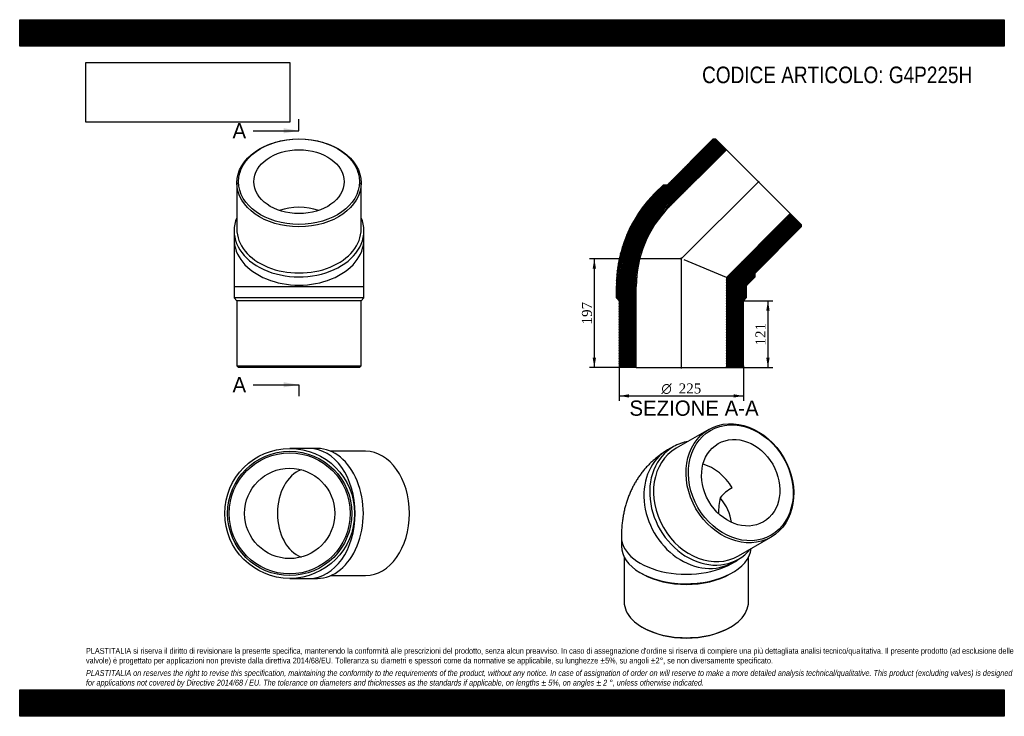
# Model space of a CAD drawing. Header units: millimetres. Extents: x 0 to 1782, y 0 to 1260.
import ezdxf
from ezdxf.enums import TextEntityAlignment as Align
from ezdxf.lldxf.tags import DXFTag

# ---------------------------------------------------------------- set-up
doc = ezdxf.new("R2010")
doc.units = ezdxf.units.MM
doc.header["$LTSCALE"] = 6
for name, color, linetype in [('Default', 7, 'Continuous'), ('DV4_Default', 7, 'Continuous'), ('G4P225H', 7, 'Continuous')]:
    doc.layers.add(name, color=color, linetype=linetype)
doc.styles.add('SEACAD_Solid_Edge_ANSI', font='seans.ttf')
doc.styles.add('SEACAD_Solid_Edge_ANSI1_Symbols', font='semeca1.ttf')
doc.styles.add('SEACAD_Times_New_Roman', font='times.ttf')
tags = doc.linetypes.add('CENTER2', pattern=[28.575, 19.05, -3.175, 3.175, -3.175]).pattern_tags.tags
tags[10:11] = [DXFTag(74, 4), DXFTag(75, 0), DXFTag(340, '0'), DXFTag(46, 0.0), DXFTag(50, 0.0), DXFTag(44, 0.0), DXFTag(45, 0.0)]
tags[8:9] = [DXFTag(74, 4), DXFTag(75, 0), DXFTag(340, '0'), DXFTag(46, 0.0), DXFTag(50, 0.0), DXFTag(44, 0.0), DXFTag(45, 0.0)]
tags[6:7] = [DXFTag(74, 4), DXFTag(75, 0), DXFTag(340, '0'), DXFTag(46, 0.0), DXFTag(50, 0.0), DXFTag(44, 0.0), DXFTag(45, 0.0)]
tags[4:5] = [DXFTag(74, 4), DXFTag(75, 0), DXFTag(340, '0'), DXFTag(46, 0.0), DXFTag(50, 0.0), DXFTag(44, 0.0), DXFTag(45, 0.0)]
doc.dimstyles.new('ANSImm', dxfattribs={"dimtxt": 18, "dimasz": 18, "dimexe": 9, "dimexo": 0, "dimgap": 4.5, "dimtad": 1, "dimdsep": 46, "dimtxsty": 'SEACAD_Times_New_Roman', "dimblk1": '_SE_FILLED', "dimblk2": '_SE_FILLED', "dimsah": 1, "dimcen": 9, "dimazin": 0, "dimtfac": 0.85, "dimtdec": 3, "dimtofl": 0, "dimtmove": 0, "dimatfit": 3, "dimfxl": 1, "dimarcsym": 0})
picture_1 = doc.add_image_def('image1.jpg', size_in_pixel=(4302, 1260))

# ---------------------------------------------------------------- blocks, each defined once
blk = doc.blocks.new('SE')
at = {"layer": 'G4P225H', "color": 7, "linetype": 'Continuous'}
for p, q in [((1247.2, 519), (1188.2, 484.9)), ((1183.2, 487.8), (1172.7, 481.7)), ((1089, 324.7), (1089, 307.6)), ((1300.7, 290), (1359.7, 324.1)), ((1094, 288), (1094, 207.1)), ((1319, 207.1), (1319, 288)), ((1290.2, 278.2), (1300.7, 284.3)), ((1123.4, 259.6), (1126.9, 257.5)), ((1286, 257.5), (1289.6, 259.6)), ((1126.9, 161.2), (1129.1, 160)), ((1283.9, 160), (1286, 161.2))]:
    blk.add_line(p, q, dxfattribs=at)
for centre, radius, start, end in [((1332.6, 339.1), 85.9, 120.2758, 139.1937), ((1471.4, 358.5), 207.1, 169.7911, 177.5908)]:
    blk.add_arc(centre, radius, start, end, dxfattribs=at)
for centre, major_axis in [((1303.5, 421.5), (56.3, -97.4)), ((1305, 422.4), (-54.8, 94.8)), ((1305, 422.4), (40.9, -70.8))]:
    blk.add_ellipse(centre, major_axis=major_axis, ratio=0.816497, dxfattribs=at)
for centre, major_axis, ratio, start_param, end_param in [((1231.5, 380), (-58.8, 101.8), 0.816497, 0, 3.141593), ((1244.5, 387.5), (56.3, -97.4), 0.816497, 3.141593, 6.283185), ((1242, 386), (-58.8, 101.8), 0.816497, 0, 3.434367), ((1242, 386), (-58.8, 101.8), 0.816497, 5.990411, 6.283185), ((1231.5, 380), (40.9, -70.8), 0.816497, 1.570796, 2.452112), ((1206.5, 365.5), (-75.5, 43.6), 0.717439, 3.60727, 4.261198), ((1206.5, 324.7), (117.5, 0), 0.57735, 3.141602, 5.648476), ((1206.5, 307.6), (117.5, 0), 0.57735, 3.141593, 6.220856), ((1206.5, 303.5), (112.5, 0), 0.57735, 3.926991, 5.497787), ((1206.5, 207.1), (-112.5, 0), 0.57735, 0, 3.141593), ((1206.5, 204.7), (-109.5, 0), 0.57735, 0.785398, 2.356195)]:
    blk.add_ellipse(centre, major_axis=major_axis, ratio=ratio, start_param=start_param, end_param=end_param, dxfattribs=at)
blk.add_open_spline([(1172.7, 481.7), (1170.3, 480.3), (1166.2, 477.8), (1159.8, 473.4), (1153.8, 469), (1148, 464.2), (1142.5, 459.1), (1137.2, 453.8), (1132.1, 448.3), (1127.3, 442.5), (1122.8, 436.4), (1118.5, 430.2), (1114.5, 423.7), (1110.8, 417.1), (1107.3, 410.2), (1104.1, 403.1), (1101.2, 395.8), (1098.6, 388.4), (1096.3, 380.8), (1094.4, 373), (1092.7, 365), (1091.3, 356.8), (1090.2, 348.5), (1089.5, 340.1), (1089.1, 332), (1089, 327.2), (1089, 324.7)], degree=3, knots=[0, 0, 0, 0, 0.041826, 0.081926, 0.121982, 0.162021, 0.202074, 0.242171, 0.282342, 0.322621, 0.363041, 0.403637, 0.444447, 0.485507, 0.526857, 0.568536, 0.610583, 0.653036, 0.695932, 0.7393, 0.783165, 0.827544, 0.872439, 0.917842, 0.963727, 1, 1, 1, 1], dxfattribs=at)
blk = doc.blocks.new('SE1')
at = {"layer": 'G4P225H', "color": 7, "linetype": 'Continuous'}
for p, q in [((393, 964.8), (393, 881.4)), ((618, 881.4), (618, 964.8)), ((388, 877.9), (388, 863)), ((623, 863), (623, 877.9)), ((388, 863), (388, 777.7)), ((623, 777.7), (623, 863)), ((388, 777.7), (623, 777.7)), ((388, 777.7), (388, 756.7)), ((623, 756.7), (623, 777.7)), ((623, 756.7), (388, 756.7)), ((388, 756.7), (393, 751.7)), ((618, 751.7), (393, 751.7)), ((393, 751.7), (393, 633.7)), ((618, 751.7), (623, 756.7)), ((618, 633.7), (618, 751.7)), ((393, 633.7), (618, 633.7)), ((393, 633.7), (396, 630.7)), ((615, 630.7), (396, 630.7)), ((615, 630.7), (618, 633.7))]:
    blk.add_line(p, q, dxfattribs=at)
for centre, major_axis in [((505.5, 964.8), (-112.5, 0)), ((505.5, 967), (-109.5, 0)), ((505.5, 967), (81.7, 0))]:
    blk.add_ellipse(centre, major_axis=major_axis, ratio=0.707107, dxfattribs=at)
for centre, major_axis, start_param, end_param in [((505.5, 863), (81.7, 0), 1.118928, 2.022665), ((505.5, 877.9), (117.5, 0), 2.848818, 6.283185), ((505.5, 877.9), (117.5, 0), 0, 0.292775), ((505.5, 881.4), (-112.5, 0), 0, 3.141593), ((505.5, 863), (-117.5, 0), 0, 3.141593)]:
    blk.add_ellipse(centre, major_axis=major_axis, ratio=0.707107, start_param=start_param, end_param=end_param, dxfattribs=at)
blk = doc.blocks.new('SE2')
at = {"layer": 'G4P225H', "color": 7, "linetype": 'Continuous'}
for p, q in [((524.1, 484.5), (488.7, 484.5)), ((538.9, 484.5), (524.1, 484.5)), ((625.9, 479.5), (562.9, 479.5)), ((488.7, 249.5), (524.1, 249.5)), ((524.1, 249.5), (538.9, 249.5)), ((562.9, 254.5), (625.9, 254.5))]:
    blk.add_line(p, q, dxfattribs=at)
for radius in [117.5, 112.5, 109.5, 81.7]:
    blk.add_circle((488.7, 367), radius, dxfattribs=at)
for centre, major_axis, start_param, end_param in [((524.1, 367), (0, 117.5), 3.141593, 6.283185), ((538.9, 367), (0, -117.5), 0, 3.141593), ((625.9, 367), (0, 112.5), 3.141593, 6.283185), ((524.1, 367), (0, -81.7), 3.397886, 6.026892), ((628, 367), (0, -81.7), 4.662925, 4.761853)]:
    blk.add_ellipse(centre, major_axis=major_axis, ratio=0.707107, start_param=start_param, end_param=end_param, dxfattribs=at)
blk = doc.blocks.new('SE4')
at = {"color": 7, "linetype": 'Continuous', "style": 'SEACAD_Solid_Edge_ANSI'}
blk.add_text('A', height=27.6, dxfattribs=at).set_placement((385.2, 1072.9), align=Align.TOP_LEFT)
blk = doc.blocks.new('SE5')
at = {"color": 7, "linetype": 'Continuous', "style": 'SEACAD_Solid_Edge_ANSI'}
blk.add_text('A', height=27.6, dxfattribs=at).set_placement((385.2, 613.5), align=Align.TOP_LEFT)
blk = doc.blocks.new('SEANNOT_GROUP')
at = {"linetype": 'Continuous'}
blk.add_hatch(color=7, dxfattribs=at).paths.add_polyline_path([(477.9, 1054.5), (505.5, 1059.1), (477.9, 1063.7)])
at = {"color": 7, "linetype": 'Continuous'}
blk.add_lwpolyline([(422.7, 1059.1), (505.5, 1059.1)], dxfattribs=at)
blk = doc.blocks.new('SEANNOT_GROUP1')
at = {"linetype": 'Continuous'}
blk.add_hatch(color=7, dxfattribs=at).paths.add_polyline_path([(477.9, 595.1), (505.5, 599.7), (477.9, 604.3)])
at = {"color": 7, "linetype": 'Continuous'}
blk.add_lwpolyline([(422.7, 599.7), (505.5, 599.7)], dxfattribs=at)
blk = doc.blocks.new('SE3')
at = {"layer": 'Default', "color": 7, "linetype": 'CENTER2'}
for p, q in [((505.5, 1059.1), (505.5, 1079.8)), ((505.5, 599.7), (505.5, 579))]:
    blk.add_line(p, q, dxfattribs=at)
at = {"layer": 'Default', "color": 7, "linetype": 'CENTER2', "const_width": 0.0001}
blk.add_lwpolyline([(505.5, 1059.1), (505.5, 599.7)], dxfattribs=at)
at = {"layer": 'Default'}
for name in ['SE4', 'SEANNOT_GROUP', 'SE5', 'SEANNOT_GROUP1']:
    blk.add_blockref(name, (0, 0), dxfattribs=at)
blk = doc.blocks.new('SE6')
at = {"layer": 'G4P225H', "linetype": 'Continuous'}
h = blk.add_hatch(dxfattribs=at)
h.set_pattern_fill('LINE', scale=0.629921, angle=65, style=0)
edge = h.paths.add_edge_path()
edge.add_line((1171.7, 960.9), (1164.7, 960.9))
edge.add_line((1164.7, 960.9), (1149.8, 946.1))
edge.add_arc((1318.2, 777.7), 238.2, 135, 180)
edge.add_line((1080, 777.7), (1080, 756.7))
edge.add_line((1080, 756.7), (1085, 751.7))
edge.add_line((1085, 751.7), (1085, 633.7))
edge.add_line((1085, 633.7), (1088, 630.7))
edge.add_line((1088, 630.7), (1115.8, 630.7))
edge.add_line((1115.8, 630.7), (1115.8, 777.7))
edge.add_arc((1318.2, 777.7), 202.4, 135, 180, ccw=False)
edge.add_line((1175.1, 920.8), (1279.1, 1024.7))
edge.add_line((1279.1, 1024.7), (1259.4, 1044.4))
edge.add_line((1259.4, 1044.4), (1255.2, 1044.4))
edge.add_line((1255.2, 1044.4), (1171.7, 960.9))
h = blk.add_hatch(dxfattribs=at)
h.set_pattern_fill('LINE', scale=0.629921, angle=65, style=0)
edge = h.paths.add_edge_path()
edge.add_line((1330.8, 794.8), (1330.8, 801.8))
edge.add_line((1330.8, 801.8), (1414.3, 885.3))
edge.add_line((1414.3, 885.3), (1414.3, 889.5))
edge.add_line((1414.3, 889.5), (1394.6, 909.2))
edge.add_line((1394.6, 909.2), (1279.2, 793.8))
edge.add_line((1279.2, 793.8), (1279.2, 630.7))
edge.add_line((1279.2, 630.7), (1307, 630.7))
edge.add_line((1307, 630.7), (1310, 633.7))
edge.add_line((1310, 633.7), (1310, 751.7))
edge.add_line((1310, 751.7), (1315, 756.7))
edge.add_line((1315, 756.7), (1315, 777.7))
edge.add_arc((1318.2, 777.7), 3.21, 135, 180, ccw=False)
edge.add_line((1316, 779.9), (1330.8, 794.8))
at = {"layer": 'DV4_Default', "color": 7, "linetype": 'CENTER2'}
for p, q in [((1196.2, 826.3), (1338.1, 968.2)), ((1197.5, 628.9), (1197.5, 829.6))]:
    blk.add_line(p, q, dxfattribs=at)
at = {"layer": 'G4P225H', "color": 7, "linetype": 'Continuous'}
for p, q in [((1255.2, 1044.4), (1171.7, 960.9)), ((1255.2, 1044.4), (1259.4, 1044.4)), ((1279.1, 1024.7), (1259.4, 1044.4)), ((1175.1, 920.8), (1279.1, 1024.7)), ((1279.1, 1024.7), (1394.6, 909.2)), ((1149.8, 946.1), (1164.7, 960.9)), ((1171.7, 960.9), (1164.7, 960.9)), ((1394.6, 909.2), (1279.2, 793.8)), ((1414.3, 889.5), (1394.6, 909.2)), ((1330.8, 801.8), (1414.3, 885.3)), ((1414.3, 889.5), (1414.3, 885.3)), ((1279.2, 793.8), (1202.3, 825.7)), ((1279.2, 793.8), (1279.2, 630.7)), ((1330.8, 794.8), (1316, 779.9)), ((1330.8, 794.8), (1330.8, 801.8)), ((1080, 756.7), (1080, 777.7)), ((1115.8, 630.7), (1115.8, 777.7)), ((1315, 777.7), (1315, 756.7)), ((1080, 756.7), (1085, 751.7)), ((1085, 751.7), (1085, 633.7)), ((1310, 751.7), (1315, 756.7)), ((1310, 633.7), (1310, 751.7)), ((1088, 630.7), (1085, 633.7)), ((1115.8, 630.7), (1088, 630.7)), ((1115.8, 630.7), (1279.2, 630.7)), ((1307, 630.7), (1279.2, 630.7)), ((1310, 633.7), (1307, 630.7))]:
    blk.add_line(p, q, dxfattribs=at)
for radius in [238.2, 202.4, 3.21]:
    blk.add_arc((1318.2, 777.7), radius, 135, 180, dxfattribs=at)
blk = doc.blocks.new('DMBLK23')
at = {"layer": 'Default', "linetype": 'Continuous'}
for points in [[(1357.2, 733.7), (1354.2, 751.7), (1351.2, 733.7)], [(1357.2, 648.7), (1351.2, 648.7), (1354.2, 630.7)]]:
    blk.add_hatch(color=7, dxfattribs=at).paths.add_polyline_path(points)
at = {"layer": 'Default', "color": 7, "linetype": 'Continuous'}
for p, q in [((1310, 751.7), (1363.2, 751.7)), ((1354.2, 751.7), (1354.2, 630.7)), ((1279.2, 630.7), (1363.2, 630.7))]:
    blk.add_line(p, q, dxfattribs=at)
at = {"layer": 'Default', "color": 7, "linetype": 'Continuous', "style": 'SEACAD_Times_New_Roman'}
blk.add_text('121', height=18, rotation=90, dxfattribs=at).set_placement((1331.7, 670.7), align=Align.TOP_LEFT)
blk = doc.blocks.new('_SE_FILLED')
at = {"color": 0}
blk.add_line((0, 0), (-1, 0), dxfattribs=at)
blk.add_solid([(0, 0), (-1, -0.1665), (-1, 0.1665), (0, 0)], dxfattribs=at)
blk = doc.blocks.new('DMBLK24')
at = {"layer": 'Default', "linetype": 'Continuous'}
for points in [[(1037, 809.7), (1043, 809.7), (1040, 827.7)], [(1037, 648.7), (1040, 630.7), (1043, 648.7)]]:
    blk.add_hatch(color=7, dxfattribs=at).paths.add_polyline_path(points)
at = {"layer": 'Default', "color": 7, "linetype": 'Continuous'}
for p, q in [((1197.5, 827.7), (1031, 827.7)), ((1040, 827.7), (1040, 630.7)), ((1115.8, 630.7), (1031, 630.7))]:
    blk.add_line(p, q, dxfattribs=at)
at = {"layer": 'Default', "color": 7, "linetype": 'Continuous', "style": 'SEACAD_Times_New_Roman'}
blk.add_text('197', height=18, rotation=90, dxfattribs=at).set_placement((1017.5, 708.7), align=Align.TOP_LEFT)
blk = doc.blocks.new('GDimGGroup')
at = {"layer": 'Default', "linetype": 'Continuous'}
for points in [[(1103, 576.5), (1103, 582.5), (1085, 579.5)], [(1292, 576.5), (1310, 579.5), (1292, 582.5)]]:
    blk.add_hatch(color=7, dxfattribs=at).paths.add_polyline_path(points)
at = {"layer": 'Default', "color": 7, "linetype": 'Continuous'}
for p, q in [((1085, 633.7), (1085, 570.5)), ((1310, 633.7), (1310, 570.5)), ((1085, 579.5), (1310, 579.5))]:
    blk.add_line(p, q, dxfattribs=at)
for s, style, p in [('O', 'SEACAD_Solid_Edge_ANSI1_Symbols', (1161.4, 602)), ('225', 'SEACAD_Times_New_Roman', (1192.7, 602))]:
    blk.add_text(s, height=18, dxfattribs=dict(at, style=style)).set_placement(p, align=Align.TOP_LEFT)

msp = doc.modelspace()

# ---------------------------------------------------------------- hatches: boundary and pattern name
at = {"layer": 'Default', "linetype": 'Continuous'}
h = msp.add_hatch(dxfattribs=at)
h.set_pattern_fill('LINE', scale=0.629921, angle=45, style=0)
h.paths.add_polyline_path([(1782, 1212), (1782, 1260), (0, 1260), (0, 1212)])
for points in [[(1782, 1212), (1782, 1260), (0, 1260), (0, 1212)], [(1782, 0), (1782, 48), (0, 48), (0, 0)]]:
    msp.add_hatch(color=7, dxfattribs=at).paths.add_polyline_path(points)
h = msp.add_hatch(dxfattribs=at)
h.set_pattern_fill('LINE', scale=0.629921, angle=45, style=0)
h.paths.add_polyline_path([(1782, 0), (1782, 48), (0, 48), (0, 0)])

# ---------------------------------------------------------------- linework, layer by layer
at = {"layer": 'Default', "color": 7, "linetype": 'Continuous'}
for p, q in [((0, 1260), (1782, 1260)), ((0, 1212), (0, 1260)), ((1782, 1260), (1782, 1212)), ((1782, 1212), (0, 1212)), ((0, 48), (1782, 48)), ((0, 0), (0, 48)), ((1782, 48), (1782, 0)), ((1782, 0), (0, 0))]:
    msp.add_line(p, q, dxfattribs=at)

# ---------------------------------------------------------------- block references
at = {"layer": 'Default'}
for name in ['SE3', 'SE1', 'SE6', 'GDimGGroup', 'SE', 'SE2']:
    msp.add_blockref(name, (0, 0), dxfattribs=at)

# ---------------------------------------------------------------- texts
at = {"layer": 'Default', "color": 7, "linetype": 'Continuous', "style": 'SEACAD_Solid_Edge_ANSI'}
msp.add_text('SEZIONE A-A', height=27.6, dxfattribs=at).set_placement((1103.594, 571.195), align=Align.TOP_LEFT)
at = {"layer": 'Default', "attachment_point": 1}
for s, insert, char_height, width in [('{\\fArial Narrow|b0||i0||c0|p34;\\C7;\\H30.;\\W1.;CODICE ARTICOLO: G4P225H}', (1235.073, 1175.208), 30, 516.00223), ("{\\fArial Narrow|b0||i0||c0|p34;\\C7;\\H10.5;\\W1.;PLASTITALIA si riserva il diritto di revisionare la presente specifica, mantenendo la conformità alle prescrizioni del prodotto, senza alcun preavviso. In caso di assegnazione d'ordine si riserva di compiere una più dettagliata analisi tecnico/qualitativa. Il presente prodotto (ad esclusione delle \\P}{\\fArial Narrow|b0||i0||c0|p34;\\C7;\\H10.5;\\W1.;valvole) è progettato per applicazioni non previste dalla direttiva 2014/68/EU. Tolleranza su diametri e spessori come da normative se applicabile, su lunghezze ±5%, su angoli ±2°, se non diversamente specificato.\\P}{\\fArial Narrow|b0||i0||c0|p34;\\C7;\\H3.;\\W1.;   \\P}{\\fArial Narrow|b0||i1||c0|p34;\\C7;\\H10.5;\\W1.;PLASTITALIA on reserves the right to revise this specification, maintaining the conformity to the requirements of the product, without any notice. In case of assignation of order on will reserve to make a more detailed analysis technical/qualitative. This product (excluding valves) is designed \\P}{\\fArial Narrow|b0||i1||c0|p34;\\C7;\\H10.5;\\W1.;for applications not covered by Directive 2014/68 / EU. The tolerance on diameters and thicknesses as the standards if applicable, on lengths ± 5%, on angles ± 2 °, unless otherwise indicated.\\P}", (120, 123.614), 10.5, 1542)]:
    msp.add_mtext(s, dxfattribs=dict(at, insert=insert, char_height=char_height, width=width))

# ---------------------------------------------------------------- dimensions: what is measured, and where the dimension line sits
at = {"layer": 'Default', "color": 7, "linetype": 'Continuous'}
for base, p1, p2, picture, middle in [((1039.992, 630.652), (1197.534, 827.652), (1115.834, 630.652), 'DMBLK24', (1039.992, 729.152)), ((1354.184, 630.652), (1310.034, 751.652), (1279.234, 630.652), 'DMBLK23', (1354.184, 691.152))]:
    dim = msp.add_linear_dim(base=base, p1=p1, p2=p2, angle=90, text='\\A1;<>', dimstyle='ANSImm', dxfattribs=at)
    dim.commit()
    dim.dimension.update_dxf_attribs({"geometry": picture, "text_midpoint": middle, "dimtype": 160})

# ---------------------------------------------------------------- pictures from other files: only their frames are drawn
image = msp.add_image(picture_1, insert=(120, 1074.619), size_in_units=(368.743, 108))
image.dxf.flags = 7

doc.saveas('drawing.dxf')
